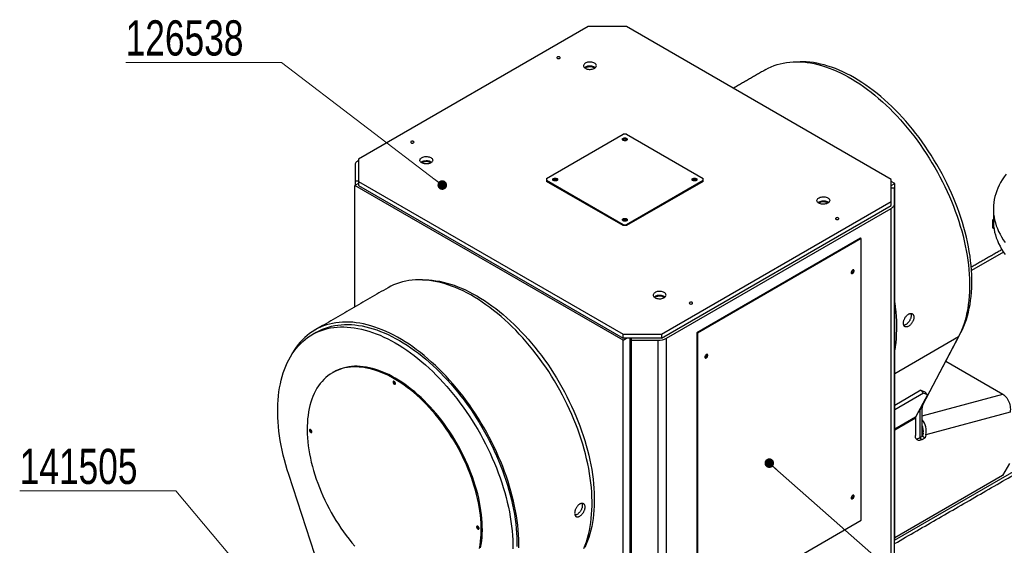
# Model space of a CAD drawing. Header units: millimetres. Extents: x 36 to 588, y 6 to 414.
# Tile 18 of 30: x 384 to 517, y 170 to 241. Entities that reach past the tile are written whole.
import ezdxf

# ---------------------------------------------------------------- set-up
doc = ezdxf.new("R2010")
doc.units = ezdxf.units.MM
doc.styles.add('SLDTEXTSTYLE1', font='TXT', dxfattribs={"width": 0.75})
doc.dimstyles.new('SLDDIMSTYLE1', dxfattribs={"dimtxt": 1.3, "dimasz": 1.3, "dimexe": 0, "dimexo": 0.0625, "dimgap": 0.325, "dimtad": 0, "dimtih": 1, "dimtoh": 1, "dimdec": 0, "dimrnd": 1e-09, "dimzin": 0, "dimdsep": 46, "dimtxsty": 'Standard', "dimblk1": 'DOT', "dimblk2": 'DOT', "dimsah": 1, "dimcen": 0.09, "dimadec": 0, "dimazin": 0, "dimtfac": 1, "dimtdec": 0, "dimtofl": 0, "dimtmove": 0, "dimatfit": 3, "dimldrblk": 'DOT', "dimfxl": 1, "dimtolj": 1, "dimtzin": 0, "dimarcsym": 0})

# ---------------------------------------------------------------- blocks, each defined once
blk = doc.blocks.new('SW_NOTE_0')
at = {"color": 0, "linetype": 'Continuous', "lineweight": 0}
for p, q in [((0, 0.44), (21.11, 0.44)), ((21.11, 0.44), (0, 0.44)), ((0, 0.44), (21.11, 0.44)), ((21.11, 0.44), (0, 0.44)), ((0, 0.44), (21.11, 0.44)), ((21.11, 0.44), (0, 0.44))]:
    blk.add_line(p, q, dxfattribs=at)
at = {"color": 0, "linetype": 'Continuous', "lineweight": 0, "insert": (0, 6.14), "char_height": 4.763, "attachment_point": 1, "style": 'SLDTEXTSTYLE1'}
blk.add_mtext('126538', dxfattribs=at)
blk = doc.blocks.new('_DOT')
at = {"color": 0, "linetype": 'ByBlock', "lineweight": -2}
blk.add_line((-0.5, 0), (-1, 0), dxfattribs=at)
at = {"color": 0, "linetype": 'ByBlock', "const_width": 0.5}
blk.add_lwpolyline([(-0.25, 0, 1), (0.25, 0, 1)], format="xyb", close=True, dxfattribs=at)
blk = doc.blocks.new('SW_NOTE_1')
at = {"color": 0, "linetype": 'Continuous', "lineweight": 0}
for p, q in [((0, 0.44), (21.11, 0.44)), ((21.11, 0.44), (0, 0.44)), ((0, 0.44), (21.11, 0.44)), ((21.11, 0.44), (0, 0.44)), ((0, 0.44), (21.11, 0.44)), ((21.11, 0.44), (0, 0.44))]:
    blk.add_line(p, q, dxfattribs=at)
at = {"color": 0, "linetype": 'Continuous', "lineweight": 0, "insert": (0, 6.14), "char_height": 4.763, "attachment_point": 1, "style": 'SLDTEXTSTYLE1'}
blk.add_mtext('141505', dxfattribs=at)

msp = doc.modelspace()

# ---------------------------------------------------------------- linework, layer by layer
at = {"color": 7, "linetype": 'Continuous', "lineweight": 30}
for p, q in [((460.96947, 240.32647), (429.85677, 222.36549)), ((466.15492, 240.32647), (460.96947, 240.32647)), ((501.98166, 219.64413), (466.15492, 240.32647)), ((455.31261, 219.753), (465.68351, 225.73999)), ((466.15492, 225.73999), (465.68351, 225.73999)), ((466.15492, 225.73999), (476.52582, 219.753)), ((429.40893, 221.561), (429.40893, 219.46635)), ((429.85677, 222.36549), (429.85677, 219.372)), ((429.85677, 219.09977), (429.38536, 218.82764)), ((465.68351, 197.87316), (429.38536, 218.82764)), ((429.38536, 202.3933), (429.38536, 218.82764)), ((429.40893, 219.46635), (429.85677, 219.46635)), ((429.40893, 219.46635), (429.40893, 218.84124)), ((429.85677, 219.372), (465.68351, 198.68966)), ((429.85677, 219.372), (429.85677, 218.82764)), ((429.85677, 218.82764), (465.68351, 198.1453)), ((455.31261, 219.753), (455.31261, 219.48087)), ((465.68351, 213.49387), (455.31261, 219.48087)), ((455.31261, 219.48087), (455.31261, 219.372)), ((465.68351, 213.385), (455.31261, 219.372)), ((476.52582, 219.48087), (466.15492, 213.49387)), ((476.52582, 219.372), (466.15492, 213.385)), ((476.52582, 219.48087), (476.52582, 219.753)), ((476.52582, 219.372), (476.52582, 219.48087)), ((501.98166, 216.65064), (501.98166, 219.64413)), ((502.45306, 219.09977), (501.98166, 219.37191)), ((501.98166, 218.82764), (502.45306, 219.09977)), ((502.45306, 170.92386), (502.45306, 219.09977)), ((502.42949, 218.46105), (501.98166, 218.46105)), ((502.42949, 216.36641), (502.42949, 218.46105)), ((470.86896, 198.68966), (501.98166, 216.65064)), ((470.86896, 198.1453), (501.98166, 216.10628)), ((501.98166, 216.10628), (501.98166, 216.65064)), ((502.42949, 168.1905), (502.42949, 216.36641)), ((471.54972, 198.1573), (501.96087, 215.71328)), ((501.96087, 167.53737), (501.96087, 215.71328)), ((465.68351, 213.49387), (466.15492, 213.49387)), ((465.68351, 213.385), (465.68351, 213.49387)), ((466.15492, 213.385), (465.68351, 213.385)), ((466.15492, 213.49387), (466.15492, 213.385)), ((515.68798, 214.15977), (515.68797, 213.50665)), ((515.83135, 213.42388), (515.68797, 213.50665)), ((515.68797, 213.50665), (515.68797, 213.07116)), ((515.68798, 214.15977), (515.80493, 214.22729)), ((515.88979, 212.95466), (515.68797, 213.07116)), ((497.8333, 211.69741), (475.67729, 198.90701)), ((497.92758, 211.64298), (475.77157, 198.85259)), ((497.92758, 211.64298), (497.8333, 211.69741)), ((497.92758, 173.53774), (497.92758, 211.64298)), ((517.17359, 209.81938), (512.84426, 207.32011)), ((516.94875, 210.14042), (516.94875, 210.16849)), ((465.68351, 198.68966), (470.86896, 198.68966)), ((465.68351, 198.1453), (465.68351, 198.68966)), ((470.86896, 198.68966), (470.86896, 198.1453)), ((475.77157, 198.85259), (475.67729, 198.90701)), ((475.67729, 198.90701), (475.67729, 160.80177)), ((475.77157, 198.85259), (475.77157, 160.74735)), ((506.26549, 189.16703), (511.40404, 198.92569)), ((511.34529, 198.89178), (511.40404, 198.92569)), ((470.86896, 198.1453), (465.68351, 198.1453)), ((465.68351, 197.87316), (466.15492, 198.1453)), ((465.68351, 149.69725), (465.68351, 197.87316)), ((466.62632, 150.24152), (466.62632, 198.1453)), ((466.62632, 197.86913), (466.78993, 197.96358)), ((466.78992, 198.1453), (466.78992, 197.88677)), ((466.78992, 197.88677), (470.41835, 197.88677)), ((466.78992, 197.88677), (466.78992, 149.71086)), ((470.41835, 149.71086), (470.41835, 197.88677)), ((471.54972, 149.98139), (471.54972, 198.1573)), ((502.4295, 170.82696), (550.41847, 198.53041)), ((511.07334, 198.33695), (502.45306, 193.36057)), ((511.07334, 198.33695), (505.89134, 188.49578)), ((466.78992, 195.18629), (466.62632, 195.09184)), ((509.36086, 195.04547), (517.07749, 190.59075)), ((466.78993, 191.74334), (466.62632, 191.71109)), ((466.78993, 190.65461), (466.62632, 190.62237)), ((505.98544, 191.10926), (502.45306, 189.07006)), ((506.32723, 190.7279), (502.45307, 188.49139)), ((506.32723, 190.7279), (505.98544, 191.10926)), ((505.98544, 191.10926), (506.5298, 190.89683)), ((506.17716, 187.67088), (517.07749, 190.59075)), ((506.87159, 190.51547), (506.32723, 190.7279)), ((506.5298, 190.89683), (506.87159, 190.51547)), ((466.78992, 190.42321), (466.62632, 190.51766)), ((506.87159, 190.51547), (505.2778, 187.48869)), ((505.84718, 188.29121), (505.63627, 188.16946)), ((505.77174, 188.42673), (505.89134, 188.49578)), ((505.84718, 188.29121), (505.84718, 184.70102)), ((506.17716, 188.75791), (505.96483, 188.63533)), ((506.17716, 184.89151), (506.17716, 188.75791)), ((506.23576, 189.14987), (506.26549, 189.16703)), ((518.05579, 188.15928), (506.67225, 185.10997)), ((466.62632, 187.26094), (466.78992, 187.1665)), ((505.2778, 187.48869), (502.45306, 185.858)), ((505.24247, 187.32504), (502.45306, 185.71475)), ((505.24247, 187.32504), (505.24247, 185.00523)), ((506.17716, 185.51029), (506.32552, 185.59594)), ((506.29513, 185.32768), (506.20972, 184.91031)), ((466.62632, 183.93427), (466.78992, 184.02871)), ((505.80815, 184.67849), (506.20972, 184.91031)), ((505.80815, 184.67849), (506.18528, 184.46078)), ((506.18528, 184.46078), (506.58684, 184.6926)), ((506.20972, 184.91031), (506.58684, 184.6926)), ((506.67225, 185.10997), (506.58684, 184.6926)), ((466.62632, 180.94077), (466.78992, 181.03522)), ((466.62632, 179.85205), (466.78992, 179.94649)), ((517.97039, 181.20959), (517.02758, 179.57659)), ((425.57294, 164.01479), (420.43439, 179.7063)), ((517.02758, 179.57659), (502.45306, 171.1629)), ((475.77157, 160.74735), (497.92758, 173.53774)), ((466.78993, 172.21906), (466.62632, 172.31351)), ((466.78993, 171.40265), (466.62632, 171.4971)), ((502.42949, 170.91025), (502.45306, 170.92386))]:
    msp.add_line(p, q, dxfattribs=at)
at = {"color": 7, "linetype": 'Continuous', "lineweight": 0}
for p, q in [((441.21403, 218.87462), (419.47458, 235.46027)), ((427.66576, 150.7519), (405.1345, 177.50527))]:
    msp.add_line(p, q, dxfattribs=at)
at = {"color": 7, "linetype": 'Continuous', "lineweight": 30, "flags": 128}
for points in [[(456.80225, 236.01584), (456.86298, 235.9908), (456.93449, 235.97851), (457.00904, 235.98029), (457.07856, 235.99595), (457.13549, 236.02379), (457.17369, 236.0608), (457.189, 236.10295), (457.17977, 236.1457), (457.147, 236.1844), (457.09424, 236.21486), (457.0272, 236.23377), (456.95316, 236.2391), (456.88013, 236.23026), (456.81603, 236.20821), (456.76781, 236.17534), (456.74069, 236.13521), (456.7376, 236.09218), (456.75889, 236.05089), (456.80225, 236.01584)], [(460.59234, 234.66604), (460.70157, 234.61264), (460.82453, 234.57034), (460.95788, 234.5403), (461.09797, 234.52334), (461.24098, 234.51993), (461.38302, 234.53015), (461.52021, 234.55373), (461.6488, 234.59002), (461.7653, 234.63803), (461.86651, 234.69646), (461.94968, 234.76371), (462.01255, 234.83795), (462.05339, 234.91714), (462.0711, 234.99914), (462.06518, 235.0817), (462.03581, 235.16258), (461.98377, 235.23955), (461.91051, 235.31054), (461.81799, 235.37359), (461.70877, 235.427), (461.58581, 235.4693), (461.45246, 235.49933), (461.31237, 235.51629), (461.16935, 235.51971), (461.02732, 235.50949), (460.89013, 235.48591), (460.76154, 235.44962), (460.64504, 235.4016), (460.54383, 235.34317), (460.46066, 235.27592), (460.39779, 235.20169), (460.35695, 235.12249), (460.33924, 235.04049), (460.34516, 234.95793), (460.37453, 234.87706), (460.42656, 234.80008), (460.49983, 234.7291), (460.59234, 234.66604)], [(461.93237, 234.74764), (461.91051, 234.76618), (461.81799, 234.82923), (461.70877, 234.88264), (461.58581, 234.92494), (461.45246, 234.95497), (461.31237, 234.97193), (461.16935, 234.97535), (461.02732, 234.96513), (460.89013, 234.94155), (460.76154, 234.90526), (460.64504, 234.85724), (460.54383, 234.79881), (460.47797, 234.74764)], [(461.82087, 234.66771), (461.81671, 234.67209), (461.7437, 234.73362), (461.65236, 234.78635), (461.54579, 234.82849), (461.42762, 234.85861), (461.30188, 234.87568), (461.17284, 234.87913), (461.0449, 234.86883), (460.92242, 234.84513), (460.80957, 234.80884), (460.71019, 234.7612), (460.62767, 234.70383), (460.58946, 234.66771)], [(484.98668, 234.49126), (485.3423, 234.68416), (485.72622, 234.86622), (486.12117, 235.02747), (486.52673, 235.16774), (486.9425, 235.28689), (487.36804, 235.3848), (487.80292, 235.46137), (488.24668, 235.51651), (488.69886, 235.55018), (489.15901, 235.56233), (489.62665, 235.55296), (490.10129, 235.52207), (490.58244, 235.46969), (491.06962, 235.39588), (491.56231, 235.30072), (492.06, 235.1843), (492.5622, 235.04674), (493.06837, 234.88819), (493.578, 234.70881), (494.09055, 234.50878), (494.60551, 234.28831), (495.12234, 234.04763), (495.6405, 233.78698), (496.15947, 233.50664), (496.67871, 233.2069), (497.19767, 232.88805), (497.71584, 232.55044), (498.23267, 232.1944), (498.74762, 231.82031), (499.26018, 231.42856), (499.76981, 231.01953), (500.27598, 230.59367), (500.77817, 230.15141), (501.27587, 229.6932), (501.76856, 229.21951), (502.25573, 228.73084), (502.73689, 228.22769), (503.21153, 227.71058), (503.67916, 227.18003), (504.13931, 226.6366), (504.5915, 226.08085), (505.03526, 225.51336), (505.47013, 224.93469), (505.89567, 224.34546), (506.31144, 223.74628), (506.71701, 223.13774), (507.11195, 222.5205), (507.49588, 221.89518), (507.86837, 221.26242), (508.22906, 220.62288), (508.57758, 219.97723), (508.91355, 219.32612), (509.23664, 218.67023), (509.54651, 218.01023), (509.84285, 217.3468), (510.12534, 216.68063), (510.3937, 216.01241), (510.64764, 215.34282), (510.88692, 214.67255), (511.11127, 214.00231), (511.32048, 213.33276), (511.51431, 212.66461), (511.69258, 211.99855), (511.8551, 211.33527), (512.0017, 210.67543), (512.13224, 210.01974), (512.24657, 209.36886), (512.34457, 208.72347), (512.42616, 208.08423), (512.49123, 207.45179), (512.53974, 206.82682), (512.57162, 206.20995), (512.58684, 205.60183), (512.58539, 205.00307), (512.56727, 204.41431), (512.53249, 203.83613), (512.48111, 203.26915), (512.41315, 202.71394), (512.32871, 202.17108), (512.22785, 201.64113), (512.1107, 201.12463), (511.97736, 200.62211), (511.82798, 200.1341), (511.66271, 199.6611), (511.48171, 199.2036), (511.28519, 198.76206), (511.07334, 198.33695)], [(511.40404, 198.92569), (511.61412, 199.34743), (511.80886, 199.78559), (511.98808, 200.2397), (512.15157, 200.70929), (512.29916, 201.19388), (512.43071, 201.69295), (512.54607, 202.20598), (512.64513, 202.73243), (512.72777, 203.27175), (512.79392, 203.82337), (512.8435, 204.38673), (512.87646, 204.96122), (512.89277, 205.54624), (512.8924, 206.14119), (512.87537, 206.74543), (512.84169, 207.35834), (512.79139, 207.97927), (512.72452, 208.60758), (512.64116, 209.24259), (512.54139, 209.88366), (512.42533, 210.53011), (512.29308, 211.18125), (512.14479, 211.8364), (511.98061, 212.49489), (511.80072, 213.15602), (511.6053, 213.81909), (511.39456, 214.48342), (511.16872, 215.14831), (510.92802, 215.81305), (510.6727, 216.47695), (510.40305, 217.13933), (510.11933, 217.79947), (509.82184, 218.4567), (509.51091, 219.11032), (509.18685, 219.75964), (508.85, 220.404), (508.50071, 221.04271), (508.13936, 221.67509), (507.76632, 222.3005), (507.38199, 222.91828), (506.98675, 223.52777), (506.58104, 224.12833), (506.16527, 224.71935), (505.73987, 225.3002), (505.30531, 225.87027), (504.86202, 226.42896), (504.41048, 226.97569), (503.95116, 227.50989), (503.48454, 228.03099), (503.01111, 228.53845), (502.53136, 229.03174), (502.0458, 229.51034), (501.55493, 229.97374), (501.05928, 230.42147), (500.55936, 230.85306), (500.05569, 231.26805), (499.5488, 231.66601), (499.03923, 232.04651), (498.5275, 232.40917), (498.01416, 232.75359), (497.49973, 233.07943), (496.98477, 233.38634), (496.46981, 233.67399), (495.95539, 233.94209), (495.44204, 234.19036), (494.93032, 234.41853), (494.42074, 234.62637), (493.91385, 234.81366), (493.41019, 234.98019), (492.91026, 235.1258), (492.41461, 235.25034), (491.92374, 235.35367), (491.43818, 235.43569), (490.95844, 235.49631), (490.485, 235.53546), (490.01838, 235.55311), (489.65305, 235.5518)], [(465.68351, 225.19572), (465.75584, 225.22739), (465.84029, 225.24661), (465.93059, 225.25197), (466.02005, 225.24307), (466.10203, 225.22056), (466.17045, 225.18612), (466.22024, 225.1423), (466.2477, 225.09235), (466.2508, 225.03998), (466.22931, 224.98906), (466.18482, 224.94338), (466.12063, 224.90633), (466.0415, 224.88064), (465.9533, 224.86823), (465.86258, 224.87002), (465.77605, 224.88588), (465.70015, 224.91462), (465.64049, 224.95412), (465.6015, 225.00144), (465.58608, 225.05308), (465.59536, 225.10522), (465.62866, 225.15397), (465.68351, 225.19572)], [(437.00326, 224.58612), (437.06399, 224.56109), (437.1355, 224.5488), (437.21005, 224.55058), (437.27957, 224.56624), (437.3365, 224.59408), (437.3747, 224.63108), (437.39001, 224.67324), (437.38078, 224.71598), (437.34801, 224.75468), (437.29525, 224.78514), (437.22821, 224.80406), (437.15417, 224.80939), (437.08114, 224.80055), (437.01704, 224.7785), (436.96882, 224.74563), (436.9417, 224.7055), (436.93861, 224.66246), (436.9599, 224.62118), (437.00326, 224.58612)], [(465.5995, 225.00522), (465.62866, 225.0451), (465.68351, 225.08685)], [(465.68351, 225.08685), (465.75584, 225.11852), (465.84029, 225.13774), (465.93059, 225.1431), (466.02005, 225.1342), (466.10203, 225.11169), (466.17045, 225.07725), (466.22024, 225.03343), (466.23893, 225.00522)], [(466.13664, 224.9138), (466.14569, 224.94538), (466.13646, 224.98812), (466.10369, 225.02682), (466.05092, 225.05728), (465.98389, 225.0762), (465.90985, 225.08152), (465.83682, 225.07268), (465.77272, 225.05063), (465.7245, 225.01777), (465.69737, 224.97764), (465.69429, 224.9346), (465.70179, 224.9138)], [(439.66198, 222.5832), (439.75449, 222.52015), (439.82776, 222.44916), (439.87979, 222.37218), (439.90917, 222.29131), (439.91508, 222.20875), (439.89738, 222.12675), (439.85654, 222.04755), (439.79367, 221.97332), (439.7105, 221.90607), (439.60928, 221.84764), (439.49279, 221.79963), (439.3642, 221.76333), (439.22701, 221.73976), (439.08497, 221.72953), (438.94196, 221.73295), (438.80187, 221.74991), (438.66852, 221.77994), (438.54556, 221.82224), (438.43633, 221.87565), (438.34382, 221.9387), (438.27055, 222.00969), (438.21852, 222.08667), (438.18915, 222.16754), (438.18323, 222.2501), (438.20094, 222.3321), (438.24178, 222.41129), (438.30464, 222.48553), (438.38782, 222.55278), (438.48903, 222.61121), (438.60552, 222.65922), (438.73412, 222.69551), (438.8713, 222.71909), (439.01334, 222.72931), (439.15636, 222.7259), (439.29645, 222.70894), (439.42979, 222.6789), (439.55276, 222.63661), (439.66198, 222.5832)], [(429.85677, 222.2019), (429.77212, 222.14696), (429.67858, 222.07416), (429.59786, 221.99641), (429.53073, 221.91447), (429.47783, 221.82912), (429.43968, 221.7412), (429.41664, 221.65153), (429.40893, 221.561)], [(438.32196, 221.95724), (438.38782, 222.00842), (438.48903, 222.06685), (438.60552, 222.11486), (438.73412, 222.15115), (438.8713, 222.17473), (439.01334, 222.18495), (439.15636, 222.18154), (439.29645, 222.16458), (439.42979, 222.13454), (439.55276, 222.09225), (439.66198, 222.03884)], [(438.43345, 221.87732), (438.47166, 221.91344), (438.55418, 221.97081)], [(438.55418, 221.97081), (438.65356, 222.01845), (438.76641, 222.05473), (438.88889, 222.07843), (439.01683, 222.08873), (439.14587, 222.08529), (439.27161, 222.06822), (439.38978, 222.0381), (439.49635, 221.99595), (439.58769, 221.94322), (439.66069, 221.8817), (439.66486, 221.87732)], [(439.66198, 222.03884), (439.75449, 221.97579), (439.77635, 221.95724)], [(517.52331, 220.33232), (517.25672, 219.96879), (517.01182, 219.60021), (516.78889, 219.22702), (516.58819, 218.84964), (516.40996, 218.46852), (516.25439, 218.08411), (516.12168, 217.69685), (516.01199, 217.30721), (515.92543, 216.91562), (515.86211, 216.52255), (515.8221, 216.12847), (515.80546, 215.73382), (515.8122, 215.33908), (515.8423, 214.9447), (515.89574, 214.55115), (515.97247, 214.15888), (516.07237, 213.76835), (516.19534, 213.38003), (516.34123, 212.99435), (516.50988, 212.61178), (516.70109, 212.23277), (516.91463, 211.85775), (517.15025, 211.48716), (517.40768, 211.12144)], [(456.25542, 219.753), (456.32775, 219.78467), (456.4122, 219.80389), (456.5025, 219.80925), (456.59196, 219.80035), (456.67394, 219.77784), (456.74236, 219.7434), (456.79215, 219.69958), (456.81961, 219.64963), (456.82271, 219.59726), (456.80122, 219.54634), (456.75673, 219.50066), (456.69254, 219.46361), (456.61341, 219.43792), (456.52521, 219.42551), (456.43449, 219.4273), (456.34796, 219.44316), (456.27206, 219.4719), (456.2124, 219.5114), (456.17341, 219.55872), (456.15798, 219.61036), (456.16727, 219.66249), (456.20057, 219.71125), (456.25542, 219.753)], [(456.17141, 219.5625), (456.20057, 219.60237), (456.25542, 219.64413)], [(456.25542, 219.64413), (456.32775, 219.6758), (456.4122, 219.69502), (456.5025, 219.70038), (456.59196, 219.69148), (456.67394, 219.66897), (456.74236, 219.63453), (456.79215, 219.59071), (456.81084, 219.5625)], [(456.70855, 219.47108), (456.7176, 219.50266), (456.70837, 219.5454), (456.6756, 219.5841), (456.62283, 219.61456), (456.5558, 219.63348), (456.48176, 219.6388), (456.40873, 219.62996), (456.34463, 219.60791), (456.2964, 219.57504), (456.26928, 219.53492), (456.2662, 219.49188), (456.2737, 219.47108)], [(475.1116, 219.753), (475.18393, 219.78467), (475.26838, 219.80389), (475.35869, 219.80925), (475.44814, 219.80035), (475.53012, 219.77784), (475.59854, 219.7434), (475.64833, 219.69958), (475.67579, 219.64963), (475.67889, 219.59726), (475.6574, 219.54634), (475.61291, 219.50066), (475.54872, 219.46361), (475.46959, 219.43792), (475.38139, 219.42551), (475.29067, 219.4273), (475.20414, 219.44316), (475.12824, 219.4719), (475.06858, 219.5114), (475.02959, 219.55872), (475.01417, 219.61036), (475.02345, 219.66249), (475.05675, 219.71125), (475.1116, 219.753)], [(475.02759, 219.5625), (475.05675, 219.60237), (475.1116, 219.64413)], [(475.1116, 219.64413), (475.18393, 219.6758), (475.26838, 219.69502), (475.35869, 219.70038), (475.44814, 219.69148), (475.53012, 219.66897), (475.59854, 219.63453), (475.64833, 219.59071), (475.66702, 219.5625)], [(475.56473, 219.47108), (475.57378, 219.50266), (475.56455, 219.5454), (475.53178, 219.5841), (475.47902, 219.61456), (475.41198, 219.63348), (475.33794, 219.6388), (475.26491, 219.62996), (475.20081, 219.60791), (475.15259, 219.57504), (475.12546, 219.53492), (475.12238, 219.49188), (475.12988, 219.47108)], [(492.17645, 216.43293), (492.08394, 216.49598), (492.01067, 216.56697), (491.95864, 216.64394), (491.92926, 216.72482), (491.92334, 216.80738), (491.94105, 216.88938), (491.98189, 216.96857), (492.04476, 217.04281), (492.12793, 217.11006), (492.22915, 217.16849), (492.34564, 217.2165), (492.47423, 217.25279), (492.61142, 217.27637), (492.75346, 217.28659), (492.89647, 217.28318), (493.03656, 217.26622), (493.16991, 217.23618), (493.29287, 217.19388), (493.4021, 217.14048), (493.49461, 217.07743), (493.56788, 217.00644), (493.61991, 216.92946), (493.64928, 216.84859), (493.6552, 216.76603), (493.63749, 216.68403), (493.59665, 216.60483), (493.53378, 216.5306), (493.45061, 216.46335), (493.3494, 216.40492), (493.23291, 216.3569), (493.10431, 216.32061), (492.96712, 216.29704), (492.82509, 216.28681), (492.68207, 216.29023), (492.54198, 216.30719), (492.40863, 216.33722), (492.28567, 216.37952), (492.17645, 216.43293)], [(492.06207, 216.51452), (492.12793, 216.5657), (492.22915, 216.62413), (492.34564, 216.67214), (492.47423, 216.70843), (492.61142, 216.73201), (492.75346, 216.74223), (492.89647, 216.73882), (493.03656, 216.72186), (493.16991, 216.69182), (493.29287, 216.64952), (493.4021, 216.59612), (493.49461, 216.53307), (493.51647, 216.51452)], [(492.17357, 216.4346), (492.21177, 216.47072), (492.2943, 216.52809), (492.39368, 216.57573), (492.50653, 216.61201), (492.62901, 216.63571), (492.75694, 216.64601), (492.88598, 216.64257), (493.01173, 216.6255), (493.12989, 216.59538), (493.23647, 216.55323), (493.32781, 216.5005), (493.40081, 216.43898), (493.40498, 216.4346)], [(501.96087, 215.71328), (502.06631, 215.78044), (502.15984, 215.85325), (502.24057, 215.931), (502.3077, 216.01294), (502.3606, 216.09828), (502.39875, 216.18621), (502.42179, 216.27587), (502.42949, 216.36641)], [(465.68351, 214.31028), (465.75584, 214.34195), (465.84029, 214.36117), (465.93059, 214.36653), (466.02005, 214.35763), (466.10203, 214.33512), (466.17045, 214.30068), (466.22024, 214.25686), (466.2477, 214.20691), (466.2508, 214.15453), (466.22931, 214.10362), (466.18482, 214.05794), (466.12063, 214.02088), (466.0415, 213.9952), (465.9533, 213.98279), (465.86258, 213.98458), (465.77605, 214.00044), (465.70015, 214.02918), (465.64049, 214.06868), (465.6015, 214.116), (465.58607, 214.16764), (465.59536, 214.21977), (465.62866, 214.26852), (465.68351, 214.31028)], [(465.5995, 214.11978), (465.62866, 214.15965), (465.68351, 214.20141)], [(465.68351, 214.20141), (465.75584, 214.23308), (465.84029, 214.2523), (465.93059, 214.25766), (466.02005, 214.24876), (466.10203, 214.22625), (466.17045, 214.19181), (466.22024, 214.14799), (466.23893, 214.11978)], [(466.13664, 214.02836), (466.14569, 214.05994), (466.13646, 214.10268), (466.10369, 214.14138), (466.05093, 214.17184), (465.98389, 214.19075), (465.90985, 214.19608), (465.83682, 214.18724), (465.77272, 214.16519), (465.7245, 214.13232), (465.69737, 214.0922), (465.69429, 214.04916), (465.70179, 214.02836)], [(494.51461, 214.24495), (494.57534, 214.21992), (494.64685, 214.20763), (494.72141, 214.20941), (494.79092, 214.22507), (494.84786, 214.25291), (494.88605, 214.28991), (494.90136, 214.33207), (494.89213, 214.37482), (494.85936, 214.41351), (494.8066, 214.44397), (494.73957, 214.46289), (494.66552, 214.46822), (494.59249, 214.45938), (494.5284, 214.43733), (494.48017, 214.40446), (494.45305, 214.36433), (494.44996, 214.32129), (494.47125, 214.28001), (494.51461, 214.24495)], [(515.80493, 214.01707), (515.8122, 213.706), (515.8423, 213.31162), (515.89574, 212.91807), (515.97247, 212.5258), (516.07237, 212.13527), (516.19534, 211.74695), (516.34123, 211.36127), (516.50988, 210.9787), (516.70109, 210.59969), (516.91463, 210.22467), (517.15025, 209.85408), (517.40768, 209.48836)], [(496.54872, 207.03646), (496.55762, 206.9734), (496.58354, 206.92623), (496.62416, 206.89912), (496.67588, 206.8945), (496.7341, 206.91276), (496.79365, 206.95229), (496.84924, 207.00959), (496.89593, 207.07954), (496.92958, 207.15593), (496.94718, 207.232), (496.94718, 207.30096), (496.92958, 207.3567), (496.89593, 207.39425), (496.84924, 207.4103), (496.79365, 207.4034), (496.7341, 207.37418), (496.67588, 207.32522), (496.62416, 207.26088), (496.58354, 207.18688), (496.55762, 207.10978), (496.54872, 207.03646)], [(496.85514, 207.3222), (496.84624, 207.24886), (496.82032, 207.17178), (496.7797, 207.09777), (496.72798, 207.03343), (496.66976, 206.98448), (496.61021, 206.95525), (496.56835, 206.94793)], [(496.65479, 207.02146), (496.70683, 207.06153), (496.75323, 207.11732), (496.78897, 207.18277), (496.81016, 207.2508), (496.81452, 207.31403), (496.80157, 207.36562), (496.77659, 207.39716)], [(496.83551, 207.41073), (496.84624, 207.38525), (496.85514, 207.3222)], [(460.38146, 169.70405), (460.56246, 170.16156), (460.72773, 170.63456), (460.87711, 171.12257), (461.01045, 171.62508), (461.1276, 172.14158), (461.22845, 172.67153), (461.3129, 173.21439), (461.38085, 173.7696), (461.43224, 174.33658), (461.46702, 174.91476), (461.48514, 175.50353), (461.48659, 176.10228), (461.47137, 176.7104), (461.43949, 177.32727), (461.39098, 177.95224), (461.32591, 178.58468), (461.24432, 179.22392), (461.14631, 179.86931), (461.03199, 180.52019), (460.90145, 181.17588), (460.75485, 181.83572), (460.59233, 182.49901), (460.41406, 183.16507), (460.22023, 183.83321), (460.01102, 184.50276), (459.78667, 185.17301), (459.54739, 185.84327), (459.29345, 186.51286), (459.02509, 187.18108), (458.7426, 187.84725), (458.44626, 188.51068), (458.13639, 189.17068), (457.8133, 189.82658), (457.47733, 190.47769), (457.12881, 191.12334), (456.76812, 191.76288), (456.39562, 192.39563), (456.0117, 193.02095), (455.61676, 193.63819), (455.21119, 194.24673), (454.79542, 194.84591), (454.36988, 195.43514), (453.93501, 196.01381), (453.49125, 196.5813), (453.03906, 197.13706), (452.57891, 197.68048), (452.11128, 198.21103), (451.63664, 198.72814), (451.15548, 199.23129), (450.66831, 199.71997), (450.17562, 200.19365), (449.67792, 200.65186), (449.17573, 201.09413), (448.66955, 201.51999), (448.15993, 201.92901), (447.64737, 202.32076), (447.13241, 202.69485), (446.61559, 203.05089), (446.09742, 203.3885), (445.57845, 203.70735), (445.05922, 204.0071), (444.54025, 204.28744), (444.02209, 204.54809), (443.50526, 204.78877), (442.9903, 205.00923), (442.47774, 205.20926), (441.96812, 205.38864), (441.46195, 205.5472), (440.95975, 205.68475), (440.46205, 205.80117), (439.96936, 205.89634), (439.48219, 205.97014), (439.00104, 206.02252), (438.5264, 206.05341), (438.05876, 206.06278), (437.59861, 206.05063), (437.14643, 206.01697), (436.70267, 205.96183), (436.26779, 205.88526), (435.84225, 205.78735), (435.42648, 205.6682), (435.02092, 205.52792), (434.62597, 205.36667), (434.24205, 205.18462), (433.88643, 204.99172)], [(438.5528, 206.05225), (438.91813, 206.05356), (439.38475, 206.03591), (439.85819, 205.99676), (440.33793, 205.93615), (440.8235, 205.85413), (441.31436, 205.75079), (441.81001, 205.62626), (442.30994, 205.48064), (442.81361, 205.31411), (443.32049, 205.12682), (443.83007, 204.91899), (444.34179, 204.69082), (444.85514, 204.44255), (445.36956, 204.17445), (445.88452, 203.8868), (446.39948, 203.57989), (446.91391, 203.25405), (447.42725, 202.90962), (447.93898, 202.54696), (448.44855, 202.16646), (448.95544, 201.76851), (449.45911, 201.35351), (449.95903, 200.92193), (450.45468, 200.4742), (450.94555, 200.01079), (451.43111, 199.53219), (451.91086, 199.0389), (452.38429, 198.53144), (452.85091, 198.01034), (453.31023, 197.47615), (453.76177, 196.92942), (454.20506, 196.37073), (454.63963, 195.80065), (455.06502, 195.21981), (455.48079, 194.62879), (455.8865, 194.02822), (456.28174, 193.41873), (456.66607, 192.80096), (457.03911, 192.17555), (457.40046, 191.54316), (457.74975, 190.90445), (458.0866, 190.2601), (458.41066, 189.61077), (458.72159, 188.95716), (459.01908, 188.29993), (459.3028, 187.63978), (459.57246, 186.97741), (459.82777, 186.3135), (460.06847, 185.64876), (460.29431, 184.98388), (460.50505, 184.31955), (460.70047, 183.65647), (460.88036, 182.99535), (461.04454, 182.33686), (461.19283, 181.6817), (461.32508, 181.03056), (461.44115, 180.38411), (461.54091, 179.74305), (461.62427, 179.10803), (461.69114, 178.47973), (461.74144, 177.8588), (461.77512, 177.24589), (461.79215, 176.64164), (461.79252, 176.0467), (461.77621, 175.46167), (461.74325, 174.88718), (461.69367, 174.32383), (461.62752, 173.7722), (461.54488, 173.23288), (461.44582, 172.70643), (461.33046, 172.1934), (461.19891, 171.69433), (461.05132, 171.20975), (460.88783, 170.74015), (460.70861, 170.28604), (460.51387, 169.84788)], [(471.24609, 204.35009), (471.13686, 204.40349), (471.0139, 204.44579), (470.88055, 204.47583), (470.74046, 204.49278), (470.59744, 204.4962), (470.45541, 204.48598), (470.31822, 204.4624), (470.18963, 204.42611), (470.07313, 204.37809), (469.97192, 204.31966), (469.88875, 204.25241), (469.82588, 204.17818), (469.78504, 204.09898), (469.76733, 204.01698), (469.77325, 203.93442), (469.80262, 203.85355), (469.85465, 203.77657), (469.92792, 203.70559), (470.02043, 203.64253), (470.12966, 203.58913), (470.25262, 203.54683), (470.38597, 203.51679), (470.52606, 203.49984), (470.66907, 203.49642), (470.81111, 203.50664), (470.9483, 203.53022), (471.07689, 203.56651), (471.19338, 203.61453), (471.2946, 203.67296), (471.37777, 203.74021), (471.44064, 203.81444), (471.48148, 203.89364), (471.49919, 203.97563), (471.49327, 204.05819), (471.4639, 204.13907), (471.41186, 204.21605), (471.3386, 204.28703), (471.24609, 204.35009)], [(471.24609, 203.80573), (471.13686, 203.85913), (471.0139, 203.90143), (470.88055, 203.93147), (470.74046, 203.94842), (470.59744, 203.95184), (470.45541, 203.94162), (470.31822, 203.91804), (470.18963, 203.88175), (470.07313, 203.83373), (469.97192, 203.7753), (469.90606, 203.72413)], [(470.13828, 203.73769), (470.05576, 203.68032), (470.01755, 203.6442)], [(471.24896, 203.6442), (471.2448, 203.64859), (471.17179, 203.71011), (471.08045, 203.76284), (470.97388, 203.80498), (470.85571, 203.8351), (470.72997, 203.85217), (470.60093, 203.85562), (470.47299, 203.84532), (470.35051, 203.82162), (470.23766, 203.78533), (470.13828, 203.73769)], [(471.36046, 203.72413), (471.3386, 203.74267), (471.24609, 203.80573)], [(474.71562, 202.81524), (474.77635, 202.79021), (474.84786, 202.77792), (474.92242, 202.7797), (474.99193, 202.79536), (475.04887, 202.8232), (475.08706, 202.8602), (475.10237, 202.90236), (475.09314, 202.9451), (475.06037, 202.9838), (475.00761, 203.01426), (474.94058, 203.03318), (474.86653, 203.0385), (474.7935, 203.02967), (474.72941, 203.00762), (474.68118, 202.97475), (474.65406, 202.93462), (474.65097, 202.89158), (474.67226, 202.8503), (474.71562, 202.81524)], [(502.45306, 202.95103), (502.52666, 202.36937), (502.59174, 201.73693), (502.64024, 201.11196), (502.67212, 200.49509), (502.68735, 199.88697), (502.6859, 199.28822), (502.66777, 198.69945), (502.633, 198.12127), (502.58161, 197.55429), (502.51366, 196.99908), (502.45306, 196.59808)], [(451.58564, 169.78867), (451.58709, 170.38742), (451.57187, 170.99555), (451.53999, 171.61241), (451.49149, 172.23739), (451.42641, 172.86982), (451.34483, 173.50907), (451.24682, 174.15446), (451.13249, 174.80534), (451.00196, 175.46103), (450.85536, 176.12086), (450.69284, 176.78415), (450.51457, 177.45021), (450.32073, 178.11836), (450.11153, 178.7879), (449.88717, 179.45815), (449.6479, 180.12842), (449.39395, 180.79801), (449.12559, 181.46623), (448.8431, 182.1324), (448.54677, 182.79583), (448.2369, 183.45583), (447.91381, 184.11172), (447.57783, 184.76283), (447.22932, 185.40848), (446.86863, 186.04802), (446.49613, 186.68077), (446.11221, 187.30609), (445.71726, 187.92334), (445.31169, 188.53187), (444.89593, 189.13106), (444.47039, 189.72029), (444.03551, 190.29895), (443.59175, 190.86645), (443.13956, 191.4222), (442.67942, 191.96562), (442.21178, 192.49617), (441.73714, 193.01328), (441.25599, 193.51644), (440.76881, 194.00511), (440.27612, 194.47879), (439.77842, 194.93701), (439.27623, 195.37927), (438.77006, 195.80513), (438.26043, 196.21415), (437.74788, 196.60591), (437.23292, 196.98), (436.71609, 197.33603), (436.19793, 197.67364), (435.67896, 197.99249), (435.15972, 198.29224), (434.64076, 198.57258), (434.12259, 198.83323), (433.60576, 199.07391), (433.09081, 199.29438), (432.57825, 199.49441), (432.06862, 199.67379), (431.56245, 199.83234), (431.06026, 199.9699), (430.56256, 200.08632), (430.06987, 200.18148), (429.5827, 200.25528), (429.10154, 200.30766), (428.6269, 200.33856), (428.15927, 200.34793), (427.69912, 200.33578), (427.24693, 200.30211), (426.80317, 200.24697), (426.3683, 200.1704), (425.94276, 200.07249), (425.52699, 199.95334), (425.12142, 199.81306), (424.72647, 199.65181), (424.34255, 199.46976), (423.97005, 199.26708), (423.60936, 199.04399), (423.26085, 198.80072), (422.92488, 198.53752), (422.60179, 198.25466), (422.29191, 197.95243), (421.99558, 197.63114), (421.71309, 197.29113), (421.44473, 196.93275), (421.19078, 196.55636), (420.95151, 196.16235), (420.73497, 195.76624)], [(424.17026, 198.9593), (424.26475, 199.01294), (424.63779, 199.20765), (425.02213, 199.38168), (425.41736, 199.53484), (425.82308, 199.66698), (426.23885, 199.77796), (426.66424, 199.86766), (427.0988, 199.93599), (427.54209, 199.98288), (427.99363, 200.00827), (428.45295, 200.01214), (428.91957, 199.99449), (429.39301, 199.95534), (429.87275, 199.89473), (430.35831, 199.81271), (430.84918, 199.70937), (431.34483, 199.58484), (431.84476, 199.43922), (432.34842, 199.27269), (432.85531, 199.0854), (433.36489, 198.87757), (433.87661, 198.6494), (434.38996, 198.40113), (434.90438, 198.13303), (435.41934, 197.84538), (435.9343, 197.53847), (436.44873, 197.21263), (436.96207, 196.8682), (437.4738, 196.50554), (437.98337, 196.12504), (438.49026, 195.72709), (438.99393, 195.31209), (439.49385, 194.88051), (439.9895, 194.43278), (440.48037, 193.96937), (440.96593, 193.49077), (441.44568, 192.99748), (441.91911, 192.49002), (442.38573, 191.96892), (442.84505, 191.43473), (443.29659, 190.888), (443.73988, 190.32931), (444.17444, 189.75923), (444.59984, 189.17839), (445.01561, 188.58737), (445.42132, 187.9868), (445.81656, 187.37731), (446.20089, 186.75954), (446.57393, 186.13413), (446.93528, 185.50174), (447.28457, 184.86303), (447.62142, 184.21868), (447.94548, 183.56935), (448.25641, 182.91574), (448.5539, 182.25851), (448.83762, 181.59836), (449.10727, 180.93599), (449.36259, 180.27208), (449.60329, 179.60734), (449.82913, 178.94246), (450.03987, 178.27813), (450.23529, 177.61505), (450.41518, 176.95393), (450.57936, 176.29544), (450.72765, 175.64028), (450.8599, 174.98914), (450.97596, 174.34269), (451.07573, 173.70163), (451.15909, 173.06661), (451.22596, 172.43831), (451.27626, 171.81738), (451.30994, 171.20446), (451.32697, 170.60022), (451.32734, 170.00528)], [(420.43439, 179.7063), (420.22431, 180.37058), (420.02956, 181.03359), (419.85035, 181.69462), (419.68686, 182.35297), (419.53927, 183.00797), (419.40772, 183.65892), (419.29236, 184.30514), (419.1933, 184.94596), (419.11066, 185.5807), (419.04451, 186.2087), (418.99493, 186.8293), (418.96197, 187.44184), (418.94566, 188.04569), (418.94602, 188.64022), (418.96306, 189.2248), (418.99674, 189.79882), (419.04704, 190.36167), (419.11391, 190.91277), (419.19727, 191.45155), (419.29703, 191.97743), (419.4131, 192.48986), (419.54535, 192.98831), (419.69364, 193.47226), (419.85782, 193.94119), (420.03771, 194.39461), (420.23313, 194.83207), (420.44387, 195.25308), (420.66971, 195.65722), (420.91041, 196.04405), (421.16572, 196.41318), (421.43538, 196.76421), (421.7191, 197.09678), (422.01658, 197.41054), (422.32752, 197.70516), (422.65158, 197.98033), (422.98843, 198.23577), (423.33771, 198.4712), (423.69907, 198.68638), (424.0721, 198.88109), (424.45644, 199.05512), (424.85168, 199.20828), (425.25739, 199.34042), (425.67316, 199.4514), (426.09855, 199.5411), (426.53312, 199.60943), (426.9764, 199.65632), (427.42795, 199.68171), (427.88727, 199.68558), (428.35389, 199.66793), (428.82732, 199.62878), (429.30707, 199.56816), (429.79263, 199.48614), (430.2835, 199.38281), (430.77915, 199.25827), (431.27907, 199.11266), (431.78274, 198.94613), (432.28963, 198.75884), (432.7992, 198.551), (433.31093, 198.32283), (433.82427, 198.07456), (434.3387, 197.80647), (434.85366, 197.51881), (435.36862, 197.2119), (435.88304, 196.88606), (436.39639, 196.54164), (436.90811, 196.17898), (437.41769, 195.79848), (437.92457, 195.40052), (438.42824, 194.98553), (438.92817, 194.55395), (439.42382, 194.10622), (439.91468, 193.64281), (440.40024, 193.16421), (440.87999, 192.67092), (441.35343, 192.16346), (441.82005, 191.64236), (442.27937, 191.10816), (442.73091, 190.56144), (443.17419, 190.00274), (443.60876, 189.43267), (444.03415, 188.85182), (444.44992, 188.26081), (444.85564, 187.66024), (445.25087, 187.05075), (445.63521, 186.43297), (446.00825, 185.80756), (446.3696, 185.17518), (446.71888, 184.53647), (447.05573, 183.89211), (447.37979, 183.24279), (447.69073, 182.58917), (447.98821, 181.93194), (448.27193, 181.2718), (448.54159, 180.60942), (448.79691, 179.94552), (449.03761, 179.28078), (449.26345, 178.61589), (449.47419, 177.95156), (449.6696, 177.28849), (449.8495, 176.62736), (450.01367, 175.96887), (450.16196, 175.31372), (450.29421, 174.66258), (450.41028, 174.01613), (450.51005, 173.37507), (450.59341, 172.74005), (450.66027, 172.11175), (450.71057, 171.49081), (450.74426, 170.8779), (450.76129, 170.27366), (450.76165, 169.67871)], [(476.74973, 195.60674), (476.75863, 195.54368), (476.78455, 195.49651), (476.82517, 195.46941), (476.87689, 195.46479), (476.93511, 195.48305), (476.99466, 195.52258), (477.05025, 195.57987), (477.09694, 195.64982), (477.13059, 195.72622), (477.14819, 195.80228), (477.14819, 195.87125), (477.13059, 195.92699), (477.09694, 195.96454), (477.05025, 195.98059), (476.99466, 195.97369), (476.93511, 195.94446), (476.87689, 195.8955), (476.82517, 195.83117), (476.78455, 195.75716), (476.75863, 195.68007), (476.74973, 195.60674)], [(476.8558, 195.59175), (476.90784, 195.63182), (476.95424, 195.6876), (476.98998, 195.75305), (477.01117, 195.82108), (477.01553, 195.88432), (477.00258, 195.93591), (476.9776, 195.96744)], [(477.03652, 195.98101), (477.04725, 195.95554), (477.05615, 195.89248)], [(477.05615, 195.89248), (477.04725, 195.81915), (477.02133, 195.74206), (476.98071, 195.66806), (476.92899, 195.60372), (476.87077, 195.55476), (476.81122, 195.52554), (476.76936, 195.51822)], [(434.71223, 192.67401), (434.26894, 192.92029), (433.82627, 193.14696), (433.38485, 193.3537), (432.94532, 193.54021), (432.50828, 193.70624), (432.07436, 193.85154), (431.64418, 193.97591), (431.21834, 194.07918), (430.79745, 194.1612), (430.38209, 194.22185), (429.97287, 194.26105), (429.57035, 194.27874), (429.17511, 194.27489), (428.78771, 194.24952), (428.40869, 194.20266), (428.0386, 194.13436), (427.67795, 194.04475), (427.32725, 193.93393), (426.98701, 193.80206), (426.65771, 193.64933), (426.3398, 193.47597), (426.03375, 193.2822), (425.73998, 193.06831), (425.4589, 192.83461), (425.19093, 192.58141), (424.93643, 192.30909), (424.69576, 192.01801), (424.46928, 191.7086), (424.25729, 191.3813), (424.0601, 191.03657), (423.87799, 190.67489), (423.71121, 190.29678), (423.56, 189.90277), (423.42458, 189.49342), (423.30513, 189.06931), (423.20183, 188.63104), (423.11482, 188.17924), (423.04423, 187.71453), (422.99015, 187.23758), (422.95266, 186.74906), (422.93181, 186.24966), (422.92764, 185.7401), (422.94015, 185.22109), (422.96932, 184.69336), (423.01512, 184.15767), (423.07746, 183.61477), (423.15628, 183.06543), (423.25145, 182.51043), (423.36285, 181.95056), (423.4903, 181.3866), (423.63364, 180.81935), (423.79267, 180.24962), (423.96714, 179.67821), (424.15683, 179.10593), (424.36145, 178.5336), (424.58073, 177.96202), (424.81434, 177.392), (425.06197, 176.82435), (425.32325, 176.25987), (425.59783, 175.69936), (425.8853, 175.14361), (426.18527, 174.59341), (426.4973, 174.04955), (426.82096, 173.51278), (427.1558, 172.98387), (427.50132, 172.46357), (427.85706, 171.95261), (428.2225, 171.45172), (428.59712, 170.9616), (428.98039, 170.48295), (429.37178, 170.01645)], [(434.85366, 192.75565), (434.41036, 193.00193), (433.96769, 193.22861), (433.52628, 193.43534), (433.08674, 193.62185), (432.6497, 193.78788), (432.21579, 193.93318), (431.7856, 194.05755), (431.35976, 194.16082), (430.93887, 194.24284), (430.52351, 194.30349), (430.11429, 194.34269), (429.71177, 194.36038), (429.31653, 194.35653), (428.92913, 194.33116), (428.55011, 194.2843), (428.18002, 194.216), (427.81937, 194.12639), (427.46868, 194.01557), (427.12844, 193.8837), (426.79913, 193.73097), (426.521, 193.58079)], [(434.71223, 192.32018), (434.65866, 192.34079), (434.61089, 192.33851), (434.57411, 192.3136), (434.55229, 192.26876), (434.54781, 192.20885), (434.56114, 192.14034), (434.59085, 192.07069), (434.63371, 192.00743), (434.68508, 191.95741), (434.73939, 191.92605), (434.79076, 191.91676), (434.83362, 191.93054), (434.86333, 191.96589), (434.87666, 192.019), (434.87218, 192.0841), (434.85036, 192.15413), (434.81357, 192.22151), (434.76581, 192.27893), (434.71223, 192.32018)], [(446.26819, 169.72321), (446.34701, 170.18155), (446.40935, 170.65246), (446.45515, 171.13529), (446.48432, 171.62933), (446.49683, 172.1339), (446.49266, 172.64828), (446.47181, 173.17174), (446.43432, 173.70354), (446.38024, 174.24293), (446.30965, 174.78915), (446.22264, 175.34141), (446.11934, 175.89895), (445.99989, 176.46097), (445.86447, 177.02667), (445.71326, 177.59526), (445.54648, 178.16593), (445.36437, 178.73788), (445.16718, 179.31028), (444.95519, 179.88234), (444.72871, 180.45324), (444.48804, 181.02218), (444.23354, 181.58834), (443.96557, 182.15094), (443.68449, 182.70916), (443.39072, 183.26223), (443.08467, 183.80936), (442.76676, 184.34977), (442.43746, 184.88271), (442.09722, 185.40741), (441.74652, 185.92313), (441.38587, 186.42914), (441.01578, 186.92474), (440.63676, 187.40921), (440.24936, 187.88186), (439.85412, 188.34204), (439.4516, 188.78909), (439.04238, 189.22237), (438.62702, 189.64128), (438.20613, 190.04522), (437.78029, 190.43361), (437.35011, 190.80591), (436.91619, 191.16161), (436.47915, 191.50017), (436.03962, 191.82114), (435.5982, 192.12405), (435.15553, 192.40847), (434.71223, 192.67401)], [(446.40961, 169.80485), (446.48843, 170.26319), (446.55078, 170.73411), (446.59657, 171.21693), (446.62574, 171.71097), (446.63825, 172.21554), (446.63408, 172.72992), (446.61323, 173.25338), (446.57575, 173.78518), (446.52167, 174.32457), (446.45107, 174.87079), (446.36406, 175.42305), (446.26076, 175.98059), (446.14131, 176.54261), (446.00589, 177.10831), (445.85468, 177.6769), (445.6879, 178.24757), (445.50579, 178.81952), (445.3086, 179.39192), (445.09661, 179.96398), (444.87013, 180.53488), (444.62946, 181.10382), (444.37497, 181.66998), (444.10699, 182.23258), (443.82592, 182.7908), (443.53214, 183.34387), (443.22609, 183.891), (442.90818, 184.43142), (442.57888, 184.96435), (442.23864, 185.48905), (441.88795, 186.00477), (441.5273, 186.51078), (441.1572, 187.00638), (440.77818, 187.49085), (440.39078, 187.9635), (439.99554, 188.42368), (439.59303, 188.87073), (439.1838, 189.30401), (438.76845, 189.72292), (438.34755, 190.12686), (437.92171, 190.51525), (437.49153, 190.88756), (437.05761, 191.24325), (436.62058, 191.58181), (436.18104, 191.90278), (435.73962, 192.20569), (435.29695, 192.49011), (434.85366, 192.75565)], [(517.07749, 190.59075), (517.22312, 190.49494), (517.36263, 190.37934), (517.49426, 190.2454), (517.61635, 190.09481), (517.72737, 189.92946), (517.82592, 189.75144), (517.91076, 189.56297), (517.98082, 189.36643), (518.03524, 189.1643), (518.0733, 188.95911), (518.09456, 188.75344), (518.09872, 188.54988), (518.08574, 188.351), (518.05579, 188.15928)], [(423.23354, 185.69151), (423.24247, 185.62449), (423.26833, 185.55441), (423.30828, 185.48886), (423.35802, 185.43496), (423.41215, 185.39853), (423.4648, 185.38353), (423.51027, 185.39158), (423.54363, 185.42182), (423.56127, 185.47096), (423.56127, 185.53368), (423.54363, 185.60318), (423.51027, 185.67193), (423.4648, 185.73249), (423.41215, 185.77828), (423.35802, 185.80434), (423.30828, 185.80787), (423.26833, 185.78846), (423.24247, 185.74822), (423.23354, 185.69151)], [(506.18528, 184.46078), (506.0511, 184.39441), (505.91966, 184.35154), (505.79362, 184.33307), (505.67556, 184.33936), (505.56787, 184.37028), (505.47275, 184.42521), (505.39213, 184.50303), (505.32767, 184.60215), (505.28066, 184.72055), (505.25206, 184.85583), (505.24247, 185.00523)], [(496.54872, 176.55226), (496.55762, 176.48921), (496.58354, 176.44203), (496.62416, 176.41493), (496.67588, 176.41031), (496.7341, 176.42857), (496.79365, 176.46811), (496.84924, 176.5254), (496.89593, 176.59535), (496.92958, 176.67175), (496.94718, 176.74781), (496.94718, 176.81677), (496.92958, 176.87251), (496.89593, 176.91006), (496.84924, 176.92611), (496.79365, 176.91921), (496.7341, 176.88999), (496.67588, 176.84103), (496.62416, 176.77669), (496.58354, 176.70269), (496.55762, 176.6256), (496.54872, 176.55226)], [(496.85514, 176.83801), (496.84624, 176.76468), (496.82032, 176.68758), (496.7797, 176.61358), (496.72798, 176.54924), (496.66976, 176.50029), (496.61021, 176.47106), (496.56835, 176.46374)], [(496.65479, 176.53727), (496.70683, 176.57734), (496.75323, 176.63312), (496.78897, 176.69858), (496.81016, 176.76661), (496.81452, 176.82985), (496.80157, 176.88143), (496.77659, 176.91297)], [(496.83551, 176.92654), (496.84624, 176.90106), (496.85514, 176.83801)], [(446.19093, 172.43849), (446.182, 172.50552), (446.15614, 172.5756), (446.11619, 172.64115), (446.06645, 172.69505), (446.01232, 172.73148), (445.95967, 172.74648), (445.9142, 172.73842), (445.88084, 172.70818), (445.8632, 172.65905), (445.8632, 172.59633), (445.88084, 172.52682), (445.9142, 172.45807), (445.95967, 172.39752), (446.01232, 172.35173), (446.06645, 172.32566), (446.11619, 172.32214), (446.15614, 172.34155), (446.182, 172.38179), (446.19093, 172.43849)]]:
    msp.add_lwpolyline(points, dxfattribs=at)
at = {"color": 7, "linetype": 'Continuous', "lineweight": 30}
for centre, radius, start, end in [((496.58783, 207.11217), 0.11274, 250.730522, 306.4328511), ((470.46445, 200.19495), 2.30864, 268.8558821, 298.0402084), ((476.78884, 195.68246), 0.11275, 250.7331188, 306.4305764), ((435.02455, 192.30995), 0.33507, 176.3600712, 243.6337718), ((434.96786, 192.27722), 0.23151, 173.5772739, 246.4168851), ((506.28717, 188.30326), 0.44016, 154.063758, 181.5686519), ((507.05718, 188.782), 0.88035, 154.0643916, 181.5680183), ((505.59447, 187.33467), 0.35214, 154.0644866, 181.5682524), ((504.20828, 185.56727), 2.50604, 349.4859042, 38.2189534), ((423.70886, 185.77542), 0.33317, 176.1426058, 243.8512594), ((423.65415, 185.74383), 0.23151, 173.5766894, 246.4173934), ((504.54356, 185.65386), 1.78168, 349.4512307, 23.5244802), ((505.36878, 185.36986), 0.81917, 269.1979825, 302.4361053), ((496.58784, 176.62793), 0.1127, 250.7182737, 306.4416093), ((446.33826, 172.71403), 0.33507, 176.3607266, 243.6330134), ((446.28157, 172.68131), 0.23151, 173.5774638, 246.416788)]:
    msp.add_arc(centre, radius, start, end, dxfattribs=at)
for points in [[(484.98668, 234.49126), (480.62478, 231.97319)], [(515.80493, 215.65015), (515.80493, 214.01707)], [(516.96148, 210.14777), (512.81164, 207.75211)], [(433.88643, 204.99172), (423.98694, 199.27686)], [(424.17026, 198.9593), (423.60457, 198.63274)], [(466.62632, 197.82403), (466.78992, 197.91848)], [(466.62632, 197.82372), (466.78992, 197.91817)], [(502.4295, 170.37595), (550.41847, 198.0794)], [(426.521, 193.58079), (426.37958, 193.49915)]]:
    msp.add_open_spline(points, degree=1, dxfattribs=at)
for points, knots in [([(503.63157, 200.18276), (503.63347, 200.13807), (503.63725, 200.0487), (503.66682, 199.93349), (503.71366, 199.83687), (503.77769, 199.76173), (503.85749, 199.71073), (503.95058, 199.68429), (504.055, 199.68405), (504.16755, 199.70891), (504.28545, 199.75909), (504.40519, 199.83213), (504.52342, 199.92683), (504.63683, 200.03977), (504.74182, 200.16853), (504.83564, 200.30907), (504.91488, 200.45795), (504.97768, 200.61083), (505.02131, 200.76353), (505.04519, 200.91183), (505.0477, 201.05133), (505.02967, 201.17847), (504.99082, 201.28908), (504.93322, 201.38069), (504.85788, 201.44977), (504.76782, 201.49519), (504.66524, 201.51445), (504.55369, 201.50796), (504.43624, 201.4747), (504.31651, 201.41666), (504.19792, 201.33447), (504.08366, 201.23145), (503.9771, 201.10974), (503.88066, 200.97353), (503.79739, 200.82628), (503.72873, 200.67254), (503.67758, 200.51695), (503.63966, 200.34959), (503.63447, 200.24246), (503.63157, 200.18276)], [0, 0, 0, 0, 0.026829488, 0.05365943, 0.080489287, 0.107318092, 0.134164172, 0.161009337, 0.187865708, 0.214721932, 0.241560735, 0.268399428, 0.295219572, 0.322039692, 0.348869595, 0.375699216, 0.402551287, 0.429403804, 0.456256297, 0.483109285, 0.509939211, 0.5367695, 0.563589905, 0.59041061, 0.617248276, 0.644086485, 0.670942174, 0.697798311, 0.724644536, 0.751490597, 0.778314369, 0.805138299, 0.831961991, 0.858785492, 0.885631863, 0.912477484, 0.939333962, 0.966190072, 1, 1, 1, 1]), ([(504.60669, 201.50673), (504.61904, 201.47997), (504.64715, 201.41907), (504.66769, 201.30323), (504.67068, 201.16689), (504.65252, 201.02056), (504.61367, 200.86878), (504.55601, 200.71569), (504.48063, 200.56557), (504.39051, 200.4223), (504.28788, 200.29022), (504.17628, 200.17243), (504.05884, 200.07304), (503.93895, 199.99334), (503.82094, 199.9391), (503.7345, 199.91069), (503.69131, 199.90904), (503.68327, 199.90874)], [0, 0, 0, 0, 0.055979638, 0.127384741, 0.198724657, 0.27006839, 0.34138178, 0.41269826, 0.484059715, 0.555424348, 0.626838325, 0.698252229, 0.769638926, 0.841026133, 0.912349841, 0.983673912, 1, 1, 1, 1]), ([(459.13099, 174.49312), (459.13288, 174.54019), (459.13666, 174.63433), (459.16624, 174.78673), (459.21308, 174.94199), (459.2771, 175.09669), (459.3569, 175.24592), (459.44999, 175.38572), (459.55441, 175.51146), (459.66696, 175.6201), (459.78486, 175.70766), (459.9046, 175.77254), (460.02284, 175.81192), (460.13624, 175.82586), (460.24124, 175.81293), (460.33506, 175.77469), (460.41429, 175.71129), (460.47709, 175.62558), (460.52072, 175.51927), (460.5446, 175.39622), (460.54711, 175.25939), (460.52909, 175.11317), (460.49023, 174.96134), (460.43263, 174.80822), (460.3573, 174.65806), (460.26724, 174.51476), (460.16465, 174.38265), (460.05311, 174.26486), (459.93565, 174.16535), (459.81592, 174.08609), (459.69734, 174.03019), (459.58308, 173.99827), (459.47652, 173.9923), (459.38007, 174.01147), (459.2968, 174.05649), (459.22814, 174.1251), (459.17699, 174.21678), (459.13907, 174.33648), (459.13388, 174.43706), (459.13099, 174.49312)], [0, 0, 0, 0, 0.026830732, 0.053660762, 0.080489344, 0.107319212, 0.134164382, 0.161010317, 0.187866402, 0.214722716, 0.241561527, 0.26840023, 0.295220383, 0.322040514, 0.348870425, 0.375700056, 0.402552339, 0.429404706, 0.456257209, 0.483110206, 0.509941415, 0.536771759, 0.563590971, 0.590411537, 0.617249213, 0.644087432, 0.670943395, 0.697799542, 0.724645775, 0.751491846, 0.778315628, 0.805139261, 0.831962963, 0.858786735, 0.885633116, 0.912478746, 0.939335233, 0.966191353, 1, 1, 1, 1]), ([(460.16808, 175.52723), (460.16601, 175.48026), (460.16187, 175.38633), (460.12963, 175.23547), (460.0788, 175.08253), (460.00984, 174.93068), (459.9247, 174.78454), (459.82646, 174.64771), (459.7177, 174.52445), (459.60206, 174.41768), (459.48267, 174.3307), (459.3635, 174.2665), (459.26101, 174.22819), (459.20244, 174.22191), (459.17991, 174.21949)], [0, 0, 0, 0, 0.085997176, 0.171992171, 0.257986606, 0.343980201, 0.430030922, 0.51607931, 0.602164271, 0.688248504, 0.774274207, 0.860299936, 0.946263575, 1, 1, 1, 1]), ([(460.10616, 175.8179), (460.10916, 175.81301), (460.13105, 175.77739), (460.158, 175.68299), (460.16447, 175.58298), (460.16808, 175.52723)], [0, 0, 0, 0, 0.0657369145, 0.4792263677, 1, 1, 1, 1])]:
    msp.add_open_spline(points, degree=3, knots=knots, dxfattribs=at)

# ---------------------------------------------------------------- block references
at = {"color": 7, "linetype": 'Continuous', "lineweight": 0}
for name, p in [('SW_NOTE_0', (398.36443, 235.01946)), ('SW_NOTE_1', (384.02353, 177.06318))]:
    msp.add_blockref(name, p, dxfattribs=at)
at = {"color": 7, "linetype": 'Continuous', "lineweight": 0, "xscale": 1.3, "yscale": 1.3, "rotation": 322.6589425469}
msp.add_blockref('_DOT', (441.21403, 218.87462, 28.83126), dxfattribs=at)

# ---------------------------------------------------------------- leaders
at = {"color": 7, "linetype": 'Continuous', "lineweight": 0}
msp.add_leader([(485.47718, 181.26124), (527.40315, 144.31847), (550.06619, 144.31847)], dimstyle='SLDDIMSTYLE1', dxfattribs=at)

doc.saveas('drawing.dxf')
